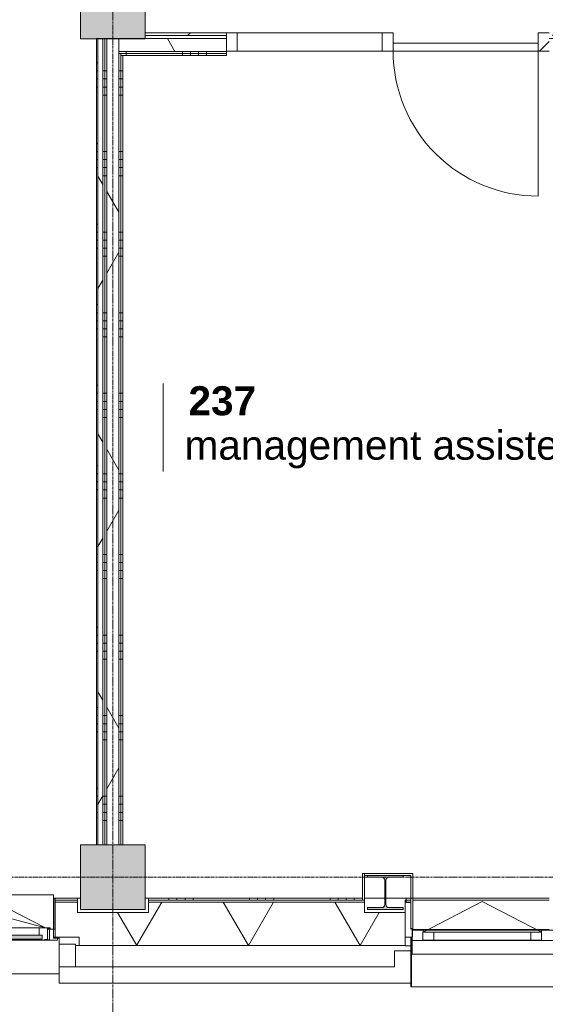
# Model space of a CAD drawing. Header units: millimetres. Extents: x -6115 to 78411, y -6358 to 59618.
# Tile 13 of 99: x 21022 to 24282, y -789 to 5319. Entities that reach past the tile are written whole.
import ezdxf

# ---------------------------------------------------------------- set-up
doc = ezdxf.new("R2010")
doc.units = ezdxf.units.MM
doc.linetypes.add('stramien', pattern=[22.225, 12.7, -3.175, 3.175, -3.175])
for name, color, linetype, lineweight in [('00_Algemeen', 7, 'Continuous', 35), ('05_Bouwplaatsvoorzieningen', 7, 'Continuous', 9), ('22_Metselwerk', 7, 'Continuous', 9), ('25_Metaalconstructiewerk', 7, 'Continuous', 9), ('30_Kozijnen-ramen-deuren', 7, 'Continuous', 9), ('42_Dekvloeren en vloersystemen', 7, 'Continuous', 9)]:
    doc.layers.add(name, color=color, linetype=linetype, lineweight=lineweight)
doc.styles.add('Arial_1', font='arial.ttf', dxfattribs={"height": 180})
doc.styles.add('Arial_B', font='arialbd.ttf', dxfattribs={"height": 180})
pattern_1 = [(270, (24681.25, 5202.5), (500, 2e-12), []), (270, (24631.25, 5202.5), (500, 2e-12), []), (270, (24581.25, 5202.5), (500, 2e-12), []), (270, (24531.25, 5202.5), (500, 2e-12), [])]
pattern_2 = [(60, (0, 0), (-692.82, 400), []), (120, (0, 0), (-692.82, -400), [])]
pattern_3 = [(360, (21537.5, 2501.25), (9e-13, 500), []), (360, (21537.5, 2451.25), (9e-13, 500), []), (360, (21537.5, 2401.25), (9e-13, 500), []), (360, (21537.5, 2351.25), (9e-13, 500), [])]

# ---------------------------------------------------------------- blocks, each defined once
blk = doc.blocks.new('Direct Shape - 2410-10368 v1 - IFC-model constructie _zonder onderbouw_ _MM21228_-1202231-02 tweede verdieping overzicht')
at = {"layer": '25_Metaalconstructiewerk'}
blk.add_hatch(color=256, dxfattribs=at).paths.add_polyline_path([(23180, -200), (23400, -200), (23400, -189), (23311.5, -189), (23298.8, -183.7), (23293.5, -171), (23293.5, -19), (23298.8, -6.3), (23311.5, -1), (23400, -1), (23400, 10), (23180, 10), (23180, -1), (23268.5, -1), (23281.2, -6.3), (23286.5, -19), (23286.5, -171), (23281.2, -183.7), (23268.5, -189), (23180, -189)])
for p, q in [((23400, 10), (23180, 10)), ((23180, 10), (23180, -1)), ((23400, -1), (23400, 10)), ((23180, -1), (23268.5, -1)), ((23286.5, -19), (23286.5, -171)), ((23293.5, -171), (23293.5, -19)), ((23311.5, -1), (23400, -1)), ((23268.5, -189), (23180, -189)), ((23180, -189), (23180, -200)), ((23180, -200), (23400, -200)), ((23400, -189), (23311.5, -189)), ((23400, -200), (23400, -189))]:
    blk.add_line(p, q, dxfattribs=at)
for centre, start, end in [((23268.5, -19), 0, 90), ((23311.5, -19), 90, 180), ((23268.5, -171), 270, 0), ((23311.5, -171), 180, 270)]:
    blk.add_arc(centre, 18, start, end, dxfattribs=at)
blk = doc.blocks.new('Direct Shape - NLRS_28_SC_TLB_kolom HEA_gen_AT_kolom_gen_HEA220_857679-1202232-02 tweede verdieping overzicht')
blk.add_blockref('Direct Shape - 2410-10368 v1 - IFC-model constructie _zonder onderbouw_ _MM21228_-1202231-02 tweede verdieping overzicht', (0, 0))
blk = doc.blocks.new('Direct Shape - 2410-10368 v1 - IFC-model constructie _zonder onderbouw_ _MM21228_-1202351-02 tweede verdieping overzicht')
at = {"layer": '25_Metaalconstructiewerk'}
blk.add_hatch(color=256, dxfattribs=at).paths.add_polyline_path([(21800, 5200), (21800, 5600), (21400, 5600), (21400, 5200)])
for p, q in [((21800, 5600), (21400, 5600)), ((21400, 5600), (21400, 5200)), ((21800, 5200), (21800, 5600)), ((21400, 5200), (21800, 5200))]:
    blk.add_line(p, q, dxfattribs=at)
blk = doc.blocks.new('Direct Shape - NLRS_28_SC_TLB_kolom vierkant prefab_gen_AT_kolom vierkant_gen_lxb 400x400_800444-1202352-02 tweede verdieping overzicht')
blk.add_blockref('Direct Shape - 2410-10368 v1 - IFC-model constructie _zonder onderbouw_ _MM21228_-1202351-02 tweede verdieping overzicht', (0, 0))
blk = doc.blocks.new('Direct Shape - 2410-10368 v1 - IFC-model constructie _zonder onderbouw_ _MM21228_-1202395-02 tweede verdieping overzicht')
at = {"layer": '25_Metaalconstructiewerk'}
blk.add_hatch(color=256, dxfattribs=at).paths.add_polyline_path([(-200, -200), (200, -200), (200, 200), (-200, 200), (-200, 5.9)])
for p, q in [((200, 200), (-200, 200)), ((-200, 200), (-200, -200)), ((200, -200), (200, 200)), ((-200, -200), (200, -200))]:
    blk.add_line(p, q, dxfattribs=at)
blk = doc.blocks.new('Direct Shape - NLRS_28_SC_TLB_kolom vierkant prefab_gen_AT_kolom vierkant_gen_lxb 400x400_800294-1202472-02 tweede verdieping overzicht')
blk.add_blockref('Direct Shape - 2410-10368 v1 - IFC-model constructie _zonder onderbouw_ _MM21228_-1202395-02 tweede verdieping overzicht', (0, 0))
blk = doc.blocks.new('2410-10368 v1 - IFC-model constructie _zonder onderbouw_ _MM21228__ifc-1-02 tweede verdieping overzicht')
at = {"layer": '25_Metaalconstructiewerk', "lineweight": 9}
for name, p in [('Direct Shape - NLRS_28_SC_TLB_kolom vierkant prefab_gen_AT_kolom vierkant_gen_lxb 400x400_800444-1202352-02 tweede verdieping overzicht', (0, 0)), ('Direct Shape - NLRS_28_SC_TLB_kolom vierkant prefab_gen_AT_kolom vierkant_gen_lxb 400x400_800294-1202472-02 tweede verdieping overzicht', (21600, 0)), ('Direct Shape - NLRS_28_SC_TLB_kolom HEA_gen_AT_kolom_gen_HEA220_857679-1202232-02 tweede verdieping overzicht', (0, 0))]:
    blk.add_blockref(name, p, dxfattribs=at)
blk = doc.blocks.new('32_AEE_VO_FIX_Binnendeuren - D_1800x2300_Deur_zijlicht rechts 900 lariks HPL grijs-V43-02 tweede verdieping overzicht')
at = {"layer": '30_Kozijnen-ramen-deuren', "true_color": 0xc0c0c0}
h = blk.add_hatch(dxfattribs=at)
h.set_pattern_fill('FP_138', color=9, style=0, pattern_type=2)
h.set_pattern_definition([(225, (23788, 5150), (212.132, -212.132), [])])
h.paths.add_polyline_path([(-517, 25.5), (-517, -88.5), (-450, -88.5), (-450, 25.5)])
h.paths.add_polyline_path([(1484, 25.5), (1417, 25.5), (1417, -88.5), (1484, -88.5), (1484, -52.5)])
at = {"layer": '30_Kozijnen-ramen-deuren'}
for p, q in [((-450, 25.5), (-517, 25.5)), ((450, 25.5), (-450, 25.5)), ((-450, 25.5), (-450, -24.5)), ((-450, -88.5), (-450, 25.5)), ((450, -24.5), (450, 25.5)), ((517, 25.5), (450, 25.5)), ((450, 25.5), (450, -88.5)), ((1417, 25.5), (517, 25.5)), ((517, -88.5), (517, 25.5)), ((1417, 25.5), (1417, -88.5)), ((1484, 25.5), (1417, 25.5)), ((-450, -24.5), (450, -24.5)), ((-517, -88.5), (-450, -88.5)), ((450, -88.5), (517, -88.5)), ((517, -88.5), (1417, -88.5)), ((1417, -88.5), (1484, -88.5))]:
    blk.add_line(p, q, dxfattribs=at)
blk = doc.blocks.new('31_AEE_kozijnen_KA1_CS77 - AEE_CS 77_Raam merk A1-6832846-02 tweede verdieping overzicht')
at = {"layer": '30_Kozijnen-ramen-deuren', "true_color": 0xcccccc}
blk.add_hatch(color=254, dxfattribs=at).paths.add_polyline_path([(-462.5, -231.3), (462.5, -231.3), (462.5, -207.3), (-462.5, -207.3)])
at = {"layer": '30_Kozijnen-ramen-deuren'}
for p, q in [((-481.5, -199.5), (-557.5, -199.5)), ((-557.5, -199.5), (-557.5, -212.3)), ((-557.5, -212.3), (-532.5, -212.3)), ((-532.5, -212.3), (-532.5, -267.5)), ((-506.5, -203.3), (-481.5, -203.3)), ((-506.5, -267.5), (-506.5, -203.3)), ((-494.5, -203.8), (-494.5, -272.5)), ((-476.5, -203.8), (-494.5, -203.8)), ((-481.5, -199.5), (-476.5, -199.5)), ((-481.5, -203.3), (-481.5, -199.5)), ((-476.5, -203.3), (-481.5, -203.3)), ((-443.5, -199.5), (-476.5, -199.5)), ((-476.5, -199.5), (-476.5, -203.8)), ((-462.5, -231.3), (-462.5, -207.3)), ((-462.5, -231.3), (-462.5, -207.3)), ((-462.5, -207.3), (462.5, -207.3)), ((462.5, -231.3), (-462.5, -231.3)), ((443.5, -199.5), (-443.5, -199.5)), ((-443.5, -207.3), (-443.5, -199.5)), ((-443.5, -276.5), (-443.5, -231.3)), ((443.5, -199.5), (443.5, -207.3)), ((476.5, -199.5), (443.5, -199.5)), ((443.5, -231.3), (443.5, -276.5)), ((462.5, -207.3), (462.5, -231.3)), ((462.5, -231.3), (462.5, -207.3)), ((476.5, -199.5), (481.5, -199.5)), ((476.5, -203.8), (476.5, -199.5)), ((481.5, -203.3), (476.5, -203.3)), ((494.5, -203.8), (476.5, -203.8)), ((481.5, -199.5), (481.5, -203.3)), ((557.5, -199.5), (481.5, -199.5)), ((481.5, -203.3), (506.5, -203.3)), ((494.5, -272.5), (494.5, -203.8)), ((506.5, -203.3), (506.5, -267.5)), ((532.5, -267.5), (532.5, -212.3)), ((532.5, -212.3), (557.5, -212.3)), ((557.5, -212.3), (557.5, -199.5)), ((-532.5, -267.5), (-506.5, -267.5)), ((-494.5, -272.5), (-511.5, -272.5)), ((-511.5, -272.5), (-511.5, -276.5)), ((-511.5, -276.5), (-443.5, -276.5)), ((-494.5, -267.5), (-506.5, -267.5)), ((-481.5, -276.5), (0, -525.7)), ((-481.5, -276.5), (448.7, -525.7)), ((443.5, -276.5), (-443.5, -276.5)), ((0, -525.7), (481.5, -276.5)), ((443.5, -276.5), (511.5, -276.5)), ((506.5, -267.5), (494.5, -267.5)), ((511.5, -272.5), (494.5, -272.5)), ((506.5, -267.5), (532.5, -267.5)), ((511.5, -276.5), (511.5, -272.5))]:
    blk.add_line(p, q, dxfattribs=at)
blk.add_arc((-481.5, -276.5), 963, 345, 360, dxfattribs=at)
blk = doc.blocks.new('31_AEE_DAI_Dagkant_Interieur - Zonder Onderkant-V90-02 tweede verdieping overzicht')
at = {"layer": '05_Bouwplaatsvoorzieningen'}
for p, q in [((-533, -267.5), (-542.5, -267.5)), ((-533, -461.5), (-533, -267.5)), ((533, -267.5), (533, -461.5)), ((542.5, -267.5), (533, -267.5)), ((-542.5, -461.5), (-533, -461.5)), ((533, -461.5), (542.5, -461.5))]:
    blk.add_line(p, q, dxfattribs=at)
blk = doc.blocks.new('42_AEE_VE_vensterbank - Standaard-6843292-02 tweede verdieping overzicht')
at = {"layer": '05_Bouwplaatsvoorzieningen'}
for p, q in [((-532.5, -482.5), (-532.5, -267.5)), ((532.5, -267.5), (532.5, -482.5)), ((-532.5, -482.5), (532.5, -482.5))]:
    blk.add_line(p, q, dxfattribs=at)
blk = doc.blocks.new('31_AEE_VO_Vliesgevel Paneel - Raam Paneel-6582521-02 tweede verdieping overzicht')
at = {"layer": '30_Kozijnen-ramen-deuren'}
for p, q in [((-367.75, -25), (-367.75, 25)), ((-367.75, 25), (-300.75, 25)), ((-300.75, 25), (300.75, 25)), ((-300.75, 25), (-300.75, -25)), ((300.75, 25), (367.75, 25)), ((300.75, -25), (300.75, 25)), ((367.75, 25), (367.75, -25)), ((-300.75, -25), (-367.75, -25)), ((300.75, -25), (-300.75, -25)), ((367.75, -25), (300.75, -25))]:
    blk.add_line(p, q, dxfattribs=at)
blk = doc.blocks.new('Rectangular Mullion - 21_AEE_aluminium_BxD_68x77mm-6582523-02 tweede verdieping overzicht')
at = {"layer": '30_Kozijnen-ramen-deuren'}
for p, q in [((-68, 38.5), (0, 38.5)), ((-68, 25), (-68, 38.5)), ((0, 38.5), (0, -26.3)), ((-68, -26.3), (-68, -25))]:
    blk.add_line(p, q, dxfattribs=at)
blk = doc.blocks.new('Rectangular Mullion - 21_AEE_aluminium_BxD_193x77mm-6582513-02 tweede verdieping overzicht')
at = {"layer": '30_Kozijnen-ramen-deuren'}
for p, q in [((-96.5, 38.5), (96.5, 38.5)), ((-96.5, 25), (-96.5, 38.5)), ((96.5, 38.5), (96.5, 25)), ((-96.5, -26.3), (-96.5, -25)), ((96.5, -25), (96.5, -26.3))]:
    blk.add_line(p, q, dxfattribs=at)
blk = doc.blocks.new('Rectangular Mullion - 21_AEE_aluminium_BxD_68x77mm-5613500-02 tweede verdieping overzicht')
at = {"layer": '30_Kozijnen-ramen-deuren'}
blk.add_line((23523.5, -328.2), (24259, -328.2), dxfattribs=at)
blk = doc.blocks.new('21_AEE_WA_lekdorpel - 21_AEE_WA_lekdorpel-V199-02 tweede verdieping overzicht')
at = {"layer": '05_Bouwplaatsvoorzieningen'}
for p, q in [((-567.5, 8), (567.5, 8)), ((567.5, 8), (567.5, -34)), ((-567.5, -213), (-567.5, -176)), ((567.5, -176), (567.5, -213)), ((-567.5, -215), (-567.5, -213)), ((-532.5, -213), (-567.5, -213)), ((-532.5, -215), (-567.5, -215)), ((567.5, -213), (532.5, -213)), ((567.5, -215), (532.5, -215)), ((567.5, -213), (567.5, -215))]:
    blk.add_line(p, q, dxfattribs=at)
blk = doc.blocks.new('31_AEE_SA_Stelkozijn Special A3 - Specials A3-V210-02 tweede verdieping overzicht')
at = {"layer": '30_Kozijnen-ramen-deuren'}
for p, q in [((-1655, 502.5), (-1655, 514.5)), ((-1655, 514.5), (-1647.4, 514.5)), ((-1607.6, 514.5), (-762.4, 514.5)), ((-662.4, 514.5), (1607.6, 514.5)), ((-762.4, 333), (-1608.1, 333)), ((1608.1, 333), (-662.4, 333)), ((-1620, 232.5), (-1655, 232.5)), ((1655, 232.5), (1620, 232.5))]:
    blk.add_line(p, q, dxfattribs=at)
at = {"layer": '30_Kozijnen-ramen-deuren', "lineweight": 18}
for p, q in [((-1620.1, 502.5), (-1655, 502.5)), ((-1655, 502.5), (-1655, 284.5)), ((-1620.1, 338.5), (-1620.1, 502.5)), ((1655, 502.5), (1620.1, 502.5)), ((1620.1, 502.5), (1620.1, 338.5)), ((1655, 284.5), (1655, 502.5)), ((-1608.1, 338.5), (-1620.1, 338.5)), ((-1608.1, 284.5), (-1608.1, 338.5)), ((1620.1, 338.5), (1608.1, 338.5)), ((1608.1, 338.5), (1608.1, 284.5)), ((-1655, 284.5), (-1608.1, 284.5)), ((1608.1, 284.5), (1655, 284.5))]:
    blk.add_line(p, q, dxfattribs=at)
blk = doc.blocks.new('41_AEE_SA_Lekdorpel_40mm overstek - Lekdorpel-V211-02 tweede verdieping overzicht')
at = {"layer": '30_Kozijnen-ramen-deuren'}
for p, q in [((-1620, 200.5), (-1620, 280.5)), ((-1611.9, 280.5), (-1620, 280.5)), ((-1615, -13.4), (-1615, 279.5)), ((-1615, 279.5), (-1611.9, 279.5)), ((1620, 280.5), (1608.1, 280.5)), ((1608.1, 279.5), (1615, 279.5)), ((1615, 279.5), (1615, -13.4)), ((1620, 280.5), (1620, 200.5)), ((-1620, -13.4), (-1620, 0.5)), ((1620, 0.5), (1620, -13.4)), ((-1620, -13.4), (-1620, -22.5)), ((-1620, -21.5), (-1620, -22.5)), ((-1620, -22.5), (-1615, -22.5)), ((-1615, -13.4), (-1615, -22.5)), ((-1615, -21.7), (-1615, -22.5)), ((-1615, -22.5), (1615, -22.5)), ((1615, -22.5), (1615, -13.4)), ((1615, -22.5), (1615, -21.7)), ((1615, -22.5), (1620, -22.5)), ((1620, -22.5), (1620, -13.4)), ((1620, -22.5), (1620, -21.5))]:
    blk.add_line(p, q, dxfattribs=at)
blk = doc.blocks.new('AEE_SA_Dagkant_interieur - Dagkant Interieur-6592926-02 tweede verdieping overzicht')
at = {"layer": '30_Kozijnen-ramen-deuren', "lineweight": 18}
for p, q in [((-1607.6, 527), (-1620.1, 527)), ((-1620.1, 527), (-1620.1, 335.6)), ((-1607.6, 335.6), (-1607.6, 527)), ((1620.1, 527), (1607.6, 527)), ((1607.6, 527), (1607.6, 335.6)), ((1620.1, 335.6), (1620.1, 527)), ((-1620.1, 335.6), (-1607.6, 335.6)), ((1607.6, 335.6), (1620.1, 335.6))]:
    blk.add_line(p, q, dxfattribs=at)
blk = doc.blocks.new('30_AEE_VO_draairichting - 30_AEE_VO_draairichting-8196310-02 tweede verdieping overzicht')
at = {"layer": '30_Kozijnen-ramen-deuren'}
for p, q in [((0, -190.4), (-367.7, 0)), ((367.7, 0), (0, -190.4))]:
    blk.add_line(p, q, dxfattribs=at)
blk = doc.blocks.new('AEE_Zonnescherm - AEE_Zonnescherm-6441582-02 tweede verdieping overzicht')
at = {"layer": '30_Kozijnen-ramen-deuren'}
for p, q in [((23455.5, -393), (26675.5, -393)), ((23455.5, -393), (23455.5, -478)), ((26675.5, -393), (26675.5, -478)), ((26675.5, -478), (23455.5, -478))]:
    blk.add_line(p, q, dxfattribs=at)
blk = doc.blocks.new('30_AEE_VO_draairichting - 30_AEE_VO_draairichting-8193140-02 tweede verdieping overzicht')
at = {"layer": '30_Kozijnen-ramen-deuren'}
blk.add_line((-450, 900), (-450, 0), dxfattribs=at)
blk.add_arc((-450, 0), 900, 360, 90, dxfattribs=at)
blk = doc.blocks.new('00_AEE_tag_ruimte_klein - Naam _ nummer-752176-02 tweede verdieping overzicht')
at = {"layer": '00_Algemeen', "lineweight": 9}
for p, q in [((-8.061, 7.172), (-8.061, 4.245)), ((-8.061, 4.468), (-8.061, 1.718))]:
    blk.add_line(p, q, dxfattribs=at)

msp = doc.modelspace()

# ---------------------------------------------------------------- hatches: boundary and pattern name
at = {"layer": '22_Metselwerk'}
h = msp.add_hatch(dxfattribs=at)
h.set_pattern_fill('FP_328', color=256, angle=90, style=0, pattern_type=2)
h.set_pattern_definition([(180, (21537.5, 2901.25), (-9e-13, -500), []), (180, (21537.5, 2951.25), (-9e-13, -500), []), (180, (21537.5, 3001.25), (-9e-13, -500), []), (180, (21537.5, 3051.25), (-9e-13, -500), [])])
h.paths.add_polyline_path([(21507.5, 200), (21507.5, 5202.5), (21497.5, 5202.5), (21497.5, 200)])
h = msp.add_hatch(dxfattribs=at)
h.set_pattern_fill('FP_2', color=256, angle=60, style=0, pattern_type=2)
h.set_pattern_definition(pattern_2)
h.paths.add_polyline_path([(21537.5, 200), (21537.5, 5202.5), (21507.5, 5202.5), (21507.5, 200)])
h = msp.add_hatch(dxfattribs=at)
h.set_pattern_fill('FP_48', color=256, angle=90, style=0, pattern_type=2)
h.set_pattern_definition(pattern_3)
h.paths.add_polyline_path([(21550, 200), (21550, 5202.5), (21537.5, 5202.5), (21537.5, 200)])
h = msp.add_hatch(dxfattribs=at)
h.set_pattern_fill('FP_48', color=256, angle=90, style=0, pattern_type=2)
h.set_pattern_definition(pattern_3)
h.paths.add_polyline_path([(21562.5, 200), (21562.5, 5202.5), (21550, 5202.5), (21550, 200)])
h = msp.add_hatch(dxfattribs=at)
h.set_pattern_fill('FP_2', color=256, angle=60, style=0, pattern_type=2)
h.set_pattern_definition(pattern_2)
h.paths.add_polyline_path([(21637.5, 200), (21637.5, 5202.5), (21562.5, 5202.5), (21562.5, 200)])
h = msp.add_hatch(dxfattribs=at)
h.set_pattern_fill('FP_2', color=256, angle=60, style=0, pattern_type=2)
h.set_pattern_definition(pattern_2)
h.paths.add_polyline_path([(28075, 5122.5), (28075, 5202.5), (28000, 5202.5), (28000, 5122.5), (28025, 5122.5)])
h.paths.add_polyline_path([(25999, 5122.5), (25999, 5202.5), (24305, 5202.5), (24305, 5122.5), (25418.8, 5122.5)])
h.paths.add_polyline_path([(22304, 5122.5), (22304, 5202.5), (21637.5, 5202.5), (21637.5, 5122.5), (21662.5, 5122.5)])
at = {"layer": '22_Metselwerk', "true_color": 0xc0c0c0}
h = msp.add_hatch(dxfattribs=at)
h.set_pattern_fill('FP_294', color=9, angle=45, style=0, pattern_type=2)
h.set_pattern_definition([(45, (27136.98, 5202.5), (-141.421, 141.421), [])])
h.paths.add_polyline_path([(32456, 5220.5), (32474, 5220.5), (32474, 5238.5), (31193.4, 5238.5), (31193.4, 5220.5), (31461.6, 5220.5)])
h.paths.add_polyline_path([(28000, 5220.5), (29192.4, 5220.5), (29192.4, 5238.5), (28000, 5238.5)])
h.paths.add_polyline_path([(25418.8, 5220.5), (25999, 5220.5), (25999, 5238.5), (24305, 5238.5), (24305, 5220.5)])
h.paths.add_polyline_path([(22304, 5220.5), (22304, 5238.5), (21800, 5238.5), (21800, 5220.5)])
at = {"layer": '22_Metselwerk'}
h = msp.add_hatch(dxfattribs=at)
h.set_pattern_fill('FP_293', color=256, style=0, pattern_type=2)
h.set_pattern_definition([(360, (27136.976, 5202.5), (6e-14, 50), [])])
h.paths.add_polyline_path([(32438, 5202.5), (32456, 5202.5), (32456, 5220.5), (31193.4, 5220.5), (31193.4, 5202.5), (31461.6, 5202.5)])
h.paths.add_polyline_path([(28000, 5202.5), (29192.4, 5202.5), (29192.4, 5220.5), (28000, 5220.5)])
h.paths.add_polyline_path([(25999, 5202.5), (25999, 5220.5), (24305, 5220.5), (24305, 5202.5), (25418.8, 5202.5)])
h.paths.add_polyline_path([(22304, 5202.5), (22304, 5220.5), (21800, 5220.5), (21800, 5202.5)])
h = msp.add_hatch(dxfattribs=at)
h.set_pattern_fill('FP_40', color=256, angle=-270, style=0, pattern_type=2)
h.set_pattern_definition(pattern_1)
h.paths.add_polyline_path([(28025, 5110), (28025, 5122.5), (28000, 5122.5), (28000, 5110)])
h.paths.add_polyline_path([(24380, 5110), (25999, 5110), (25999, 5122.5), (24380, 5122.5)])
h.paths.add_polyline_path([(24330, 5110), (24330, 5122.5), (24305, 5122.5), (24305, 5110)])
h.paths.add_polyline_path([(22304, 5110), (22304, 5122.5), (21637.5, 5122.5), (21637.5, 5110), (21662.5, 5110)])
h = msp.add_hatch(dxfattribs=at)
h.set_pattern_fill('FP_48', color=256, angle=90, style=0, pattern_type=2)
h.set_pattern_definition(pattern_3)
h.paths.add_polyline_path([(21637.5, 200), (21650, 200), (21650, 5110), (21637.5, 5110), (21637.5, 502.9)])
h = msp.add_hatch(dxfattribs=at)
h.set_pattern_fill('FP_40', color=256, angle=-270, style=0, pattern_type=2)
h.set_pattern_definition(pattern_1)
h.paths.add_polyline_path([(28012.5, 5097.5), (28025, 5097.5), (28025, 5110), (28000, 5110), (28000, 5097.5)])
h.paths.add_polyline_path([(25999, 5097.5), (25999, 5110), (24380, 5110), (24380, 5097.5), (25418.8, 5097.5)])
h.paths.add_polyline_path([(24317.5, 5097.5), (24330, 5097.5), (24330, 5110), (24305, 5110), (24305, 5097.5)])
h.paths.add_polyline_path([(21650, 5097.5), (22304, 5097.5), (22304, 5110), (21650, 5110)])
h = msp.add_hatch(dxfattribs=at)
h.set_pattern_fill('FP_48', color=256, angle=90, style=0, pattern_type=2)
h.set_pattern_definition(pattern_3)
h.paths.add_polyline_path([(21662.5, 200), (21662.5, 5097.5), (21650, 5097.5), (21650, 200)])
h = msp.add_hatch(dxfattribs=at)
h.set_pattern_fill('FP_352', color=256, angle=90, style=0, pattern_type=2)
h.set_pattern_definition([(90, (23509.9, 10), (-500, -2e-12), []), (90, (23559.9, 10), (-500, -2e-12), []), (90, (23609.9, 10), (-500, -2e-12), []), (90, (23659.9, 10), (-500, -2e-12), [])])
h.paths.add_polyline_path([(23447.3, 10), (23459.8, 10), (23459.8, 22.5), (23160, 22.5), (23160, 10)])
h = msp.add_hatch(dxfattribs=at)
h.set_pattern_fill('FP_199', color=256, angle=60, style=0, pattern_type=2)
h.set_pattern_definition([(60, (21747.25, -424.5), (-519.615, 300), []), (120, (21747.25, -424.5), (-519.615, -300), [])])
h.paths.add_polyline_path([(43547.4, -424.5), (43624.5, -424.5), (43624.5, -154.5), (43330, -154.5), (43330, -220), (43070, -220), (43070, -154.5), (42647, -154.5), (42647, -158), (42682, -158), (42682, -424.5), (43245.2, -424.5)])
h.paths.add_polyline_path([(40525.9, -424.5), (40692, -424.5), (40692, -158), (40727, -158), (40727, -154.5), (40630, -154.5), (40630, -220), (40370, -220), (40370, -154.5), (40067.5, -154.5), (40067.5, -158.5), (40102.5, -158.5), (40102.5, -424.5), (40223.8, -424.5)])
h.paths.add_polyline_path([(38108.8, -424.5), (38112.5, -424.5), (38112.5, -158.5), (38147.5, -158.5), (38147.5, -154.5), (37930, -154.5), (37930, -220), (37670, -220), (37670, -154.5), (37487.4, -154.5), (37487.4, -158.5), (37522.4, -158.5), (37522.4, -424.5), (37806.6, -424.5)])
h.paths.add_polyline_path([(34180.9, -424.5), (34212.4, -424.5), (34212.4, -220), (33960, -220), (33960, -154.5), (32530, -154.5), (32530, -220), (32270, -220), (32270, -154.5), (31847.6, -154.5), (31847.6, -158), (31882.6, -158), (31882.6, -424.5), (33878.8, -424.5)])
h.paths.add_polyline_path([(29648.8, -424.5), (29892.6, -424.5), (29892.6, -158), (29927.6, -158), (29927.6, -154.5), (29830, -154.5), (29830, -220), (29570, -220), (29570, -154.5), (29267.5, -154.5), (29267.5, -158.5), (29302.5, -158.5), (29302.5, -424.5), (29346.6, -424.5)])
h.paths.add_polyline_path([(27312.5, -424.5), (27312.5, -158.5), (27347.5, -158.5), (27347.5, -154.5), (27130, -154.5), (27130, -220), (26870, -220), (26870, -154.5), (26687.4, -154.5), (26687.4, -158.5), (26722.4, -158.5), (26722.4, -424.5), (27231.6, -424.5)])
h.paths.add_polyline_path([(23412.4, -424.5), (23412.4, -220), (23160, -220), (23160, -154.5), (21820, -154.5), (21820, -220), (21380, -220), (21380, -154.5), (21242.5, -154.5), (21242.5, -372.5), (21390, -372.5), (21390, -424.5), (23303.8, -424.5)])
h.paths.add_polyline_path([(20010, -424.5), (20010, -372.5), (20157.5, -372.5), (20157.5, -154.5), (19442.5, -154.5), (19442.5, -372.5), (19590, -372.5), (19590, -424.5), (19980.2, -424.5)])
h.paths.add_polyline_path([(18210, -424.5), (18210, -372.5), (18357.5, -372.5), (18357.5, -154.5), (17642.5, -154.5), (17642.5, -372.5), (17790, -372.5), (17790, -424.5), (18167.4, -424.5)])
h.paths.add_polyline_path([(16052.4, -424.5), (16410, -424.5), (16410, -372.5), (16557.5, -372.5), (16557.5, -154.5), (16420, -154.5), (16420, -220), (15980, -220), (15980, -154.5), (15842.5, -154.5), (15842.5, -372.5), (15990, -372.5), (15990, -424.5)])
h.paths.add_polyline_path([(14239.5, -424.5), (14610, -424.5), (14610, -372.5), (14757.5, -372.5), (14757.5, -154.5), (14042.5, -154.5), (14042.5, -372.5), (14190, -372.5), (14190, -424.5)])
h.paths.add_polyline_path([(12426.7, -424.5), (12810, -424.5), (12810, -372.5), (12957.5, -372.5), (12957.5, -154.5), (12242.5, -154.5), (12242.5, -372.5), (12390, -372.5), (12390, -424.5)])
h.paths.add_polyline_path([(11010, -424.5), (11010, -372.5), (11157.5, -372.5), (11157.5, -154.5), (11020, -154.5), (11020, -220), (10580, -220), (10580, -154.5), (10442.5, -154.5), (10442.5, -372.5), (10590, -372.5), (10590, -424.5), (10915.9, -424.5)])
h.paths.add_polyline_path([(9210, -424.5), (9210, -372.5), (9357.5, -372.5), (9357.5, -154.5), (8642.5, -154.5), (8642.5, -372.5), (8790, -372.5), (8790, -424.5), (9103.1, -424.5)])
h.paths.add_polyline_path([(7290.2, -424.5), (7410, -424.5), (7410, -372.5), (7557.5, -372.5), (7557.5, -154.5), (6842.5, -154.5), (6842.5, -372.5), (6990, -372.5), (6990, -424.5)])
h.paths.add_polyline_path([(5610, -424.5), (5610, -372.5), (5757.5, -372.5), (5757.5, -154.5), (5620, -154.5), (5620, -220), (5180, -220), (5180, -154.5), (220, -154.5), (220, -220), (-154.5, -220), (-154.5, -424.5), (5477.4, -424.5)])
h.paths.add_polyline_path([(23420, -158.5), (23447.4, -158.5), (23447.4, -154.5), (23420, -154.5)])
h.paths.add_polyline_path([(34247.4, -158.5), (34247.4, -154.5), (34220, -154.5), (34220, -158.5)])
h = msp.add_hatch(dxfattribs=at)
h.set_pattern_fill('FP_198', color=256, angle=90, style=0, pattern_type=2)
h.set_pattern_definition([(90, (21947.25, -424.5), (-500, -2e-12), []), (90, (21997.25, -424.5), (-500, -2e-12), []), (90, (22047.25, -424.5), (-500, -2e-12), []), (90, (22097.25, -424.5), (-500, -2e-12), [])])
h.paths.add_polyline_path([(43330, -142.5), (43342.5, -142.5), (43342.5, -130), (43330, -130)])
h.paths.add_polyline_path([(42647, -142.5), (43045, -142.5), (43045, -130), (42647, -130)])
h.paths.add_polyline_path([(40345, -142.5), (40345, -130), (40067.5, -130), (40067.5, -142.5), (40223.8, -142.5)])
h.paths.add_polyline_path([(40655, -142.5), (40727, -142.5), (40727, -130), (40655, -130)])
h.paths.add_polyline_path([(37487.4, -142.5), (37657.5, -142.5), (37657.5, -130), (37487.4, -130)])
h.paths.add_polyline_path([(38108.8, -142.5), (38147.5, -142.5), (38147.5, -130), (37942.5, -130), (37942.5, -142.5)])
h.paths.add_polyline_path([(32257.5, -142.5), (32257.5, -130), (31847.6, -130), (31847.6, -142.5), (32065.9, -142.5)])
h.paths.add_polyline_path([(34220, -142.5), (34247.4, -142.5), (34247.4, -130), (34220, -130)])
h.paths.add_polyline_path([(32542.5, -142.5), (33947.5, -142.5), (33947.5, -130), (32542.5, -130)])
h.paths.add_polyline_path([(29927.6, -142.5), (29927.6, -130), (29842.5, -130), (29842.5, -142.5)])
h.paths.add_polyline_path([(29557.5, -142.5), (29557.5, -130), (29267.5, -130), (29267.5, -142.5), (29346.6, -142.5)])
h.paths.add_polyline_path([(27347.5, -142.5), (27347.5, -130), (27142.5, -130), (27142.5, -142.5), (27231.6, -142.5)])
h.paths.add_polyline_path([(26857.5, -142.5), (26857.5, -130), (26687.4, -130), (26687.4, -142.5)])
h.paths.add_polyline_path([(23147.5, -142.5), (23147.5, -130), (21820, -130), (21820, -142.5), (23001.7, -142.5)])
h.paths.add_polyline_path([(23447.4, -142.5), (23447.4, -130), (23420, -130), (23420, -142.5)])
h.paths.add_polyline_path([(19980.2, -142.5), (20157.5, -142.5), (20157.5, -130), (19442.5, -130), (19442.5, -142.5)])
h.paths.add_polyline_path([(21242.5, -142.5), (21380, -142.5), (21380, -130), (21242.5, -130)])
h.paths.add_polyline_path([(18357.5, -142.5), (18357.5, -130), (17642.5, -130), (17642.5, -142.5), (18167.4, -142.5)])
h.paths.add_polyline_path([(16420, -142.5), (16557.5, -142.5), (16557.5, -130), (16420, -130)])
h.paths.add_polyline_path([(15980, -142.5), (15980, -130), (15842.5, -130), (15842.5, -142.5)])
h.paths.add_polyline_path([(14239.5, -142.5), (14757.5, -142.5), (14757.5, -130), (14042.5, -130), (14042.5, -142.5)])
h.paths.add_polyline_path([(12242.5, -142.5), (12957.5, -142.5), (12957.5, -130), (12242.5, -130)])
h.paths.add_polyline_path([(11157.5, -142.5), (11157.5, -130), (11020, -130), (11020, -142.5)])
h.paths.add_polyline_path([(9357.5, -142.5), (9357.5, -130), (8642.5, -130), (8642.5, -142.5), (9103.1, -142.5)])
h.paths.add_polyline_path([(10580, -142.5), (10580, -130), (10442.5, -130), (10442.5, -142.5)])
h.paths.add_polyline_path([(7557.5, -142.5), (7557.5, -130), (7125, -130), (7125, -142.5), (7290.2, -142.5)])
h.paths.add_polyline_path([(7095, -142.5), (7095, -130), (6842.5, -130), (6842.5, -142.5), (6988.1, -142.5)])
h.paths.add_polyline_path([(4873.1, -142.5), (5180, -142.5), (5180, -130), (220, -130), (220, -142.5), (3664.5, -142.5)])
h.paths.add_polyline_path([(5620, -142.5), (5757.5, -142.5), (5757.5, -130), (5620, -130)])

# ---------------------------------------------------------------- linework, layer by layer
at = {"layer": '00_Algemeen', "color": 150, "linetype": 'stramien', "lineweight": 9, "true_color": 0x0080ff}
for p, q in [((21600, -4950.1), (21600, 59018.3)), ((77811.4, 0), (-5515.3, 0))]:
    msp.add_line(p, q, dxfattribs=at)
at = {"layer": '22_Metselwerk'}
for p, q in [((21497.5, 5202.5), (21497.5, 200)), ((21562.5, 5202.5), (21497.5, 5202.5)), ((21507.5, 200), (21507.5, 5202.5)), ((21537.5, 5202.5), (21537.5, 200)), ((21550, 5202.5), (21550, 200)), ((21637.5, 5110), (21637.5, 5202.5)), ((22304, 5220.5), (21800, 5220.5)), ((22304, 5202.5), (21800, 5202.5)), ((22304, 5122.5), (21637.5, 5122.5)), ((21650, 5110), (21650, 200)), ((21650, 5097.5), (22304, 5097.5)), ((21662.5, 200), (21662.5, 5097.5)), ((22304, 5097.5), (22304, 5110)), ((21497.5, 200), (21562.5, 200)), ((21637.5, 200), (21662.5, 200)), ((23147.5, 22.5), (23147.5, -142.5)), ((23459.8, 22.5), (23147.5, 22.5)), ((23160, -154.5), (23160, 10)), ((23160, 10), (23447.3, 10)), ((23447.3, 10), (23447.3, -130)), ((23459.8, -130), (23459.8, 22.5)), ((21380, -130), (21242.5, -130)), ((21242.5, -130), (21242.5, -154.5)), ((21242.5, -142.5), (21380, -142.5)), ((21380, -154.5), (21380, -130)), ((23147.5, -130), (21820, -130)), ((21820, -130), (21820, -154.5)), ((23160, -142.5), (21820, -142.5)), ((23420, -130), (23420, -154.5)), ((23420, -130), (23459.8, -130)), ((23420, -142.5), (23447.4, -142.5)), ((23447.4, -154.5), (23447.4, -130)), ((21242.5, -372.5), (21232.5, -372.5)), ((21390, -424.5), (21367.5, -424.5))]:
    msp.add_line(p, q, dxfattribs=at)
at = {"layer": '22_Metselwerk', "lineweight": 18}
for p, q in [((21800, 5202.5), (21562.5, 5202.5)), ((21562.5, 5202.5), (21562.5, 200)), ((22304, 5238.5), (21800, 5238.5)), ((21800, 5238.5), (21800, 5202.5)), ((22304, 5110), (22304, 5238.5)), ((22304, 5110), (21637.5, 5110)), ((21637.5, 5110), (21637.5, 200)), ((21562.5, 200), (21637.5, 200)), ((21242.5, -154.5), (21242.5, -372.5)), ((21242.5, -154.5), (21380, -154.5)), ((21380, -220), (21380, -154.5)), ((21820, -154.5), (21820, -220)), ((21820, -154.5), (23160, -154.5)), ((23160, -220), (23160, -154.5)), ((23420, -154.5), (23420, -158.5)), ((23420, -154.5), (23447.4, -154.5)), ((23420, -158.5), (23447.4, -158.5)), ((23447.4, -158.5), (23447.4, -154.5)), ((21820, -220), (21380, -220)), ((23412.4, -220), (23160, -220)), ((23412.4, -424.5), (23412.4, -220)), ((21242.5, -372.5), (21390, -372.5)), ((21367.5, -415.5), (21267.5, -415.5)), ((21267.5, -415.5), (21267.5, -657.5)), ((21367.5, -557.5), (21367.5, -415.5)), ((21390, -372.5), (21390, -424.5)), ((21390, -424.5), (23412.4, -424.5)), ((23447.4, -457.5), (23347.4, -457.5)), ((23347.4, -457.5), (23347.4, -557.5)), ((23447.4, -557.5), (23447.4, -457.5)), ((21267.5, -557.5), (23347.4, -557.5)), ((23447.4, -657.5), (23447.4, -557.5)), ((21267.5, -657.5), (23447.4, -657.5))]:
    msp.add_line(p, q, dxfattribs=at)
at = {"layer": '42_Dekvloeren en vloersystemen'}
for p, q in [((21380, -130), (21400, -130)), ((21800, -130), (21820, -130)), ((23160, -130), (23286.5, -130)), ((23293.5, -130), (23420, -130)), ((23459.8, -130), (24305, -130))]:
    msp.add_line(p, q, dxfattribs=at)

# ---------------------------------------------------------------- block references
at = {"lineweight": 5}
msp.add_blockref('2410-10368 v1 - IFC-model constructie _zonder onderbouw_ _MM21228__ifc-1-02 tweede verdieping overzicht', (0, 0), dxfattribs=at)
at = {"layer": '00_Algemeen', "lineweight": 9, "xscale": 99.99999999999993, "yscale": 99.99999999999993, "zscale": 99.99999999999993}
msp.add_blockref('00_AEE_tag_ruimte_klein - Naam _ nummer-752176-02 tweede verdieping overzicht', (22717.6, 2345.3), dxfattribs=at)
at = {"layer": '05_Bouwplaatsvoorzieningen', "rotation": 180}
for name in ['42_AEE_VE_vensterbank - Standaard-6843292-02 tweede verdieping overzicht', '31_AEE_DAI_Dagkant_Interieur - Zonder Onderkant-V90-02 tweede verdieping overzicht', '21_AEE_WA_lekdorpel - 21_AEE_WA_lekdorpel-V199-02 tweede verdieping overzicht']:
    msp.add_blockref(name, (20700, -591.5), dxfattribs=at)
at = {"layer": '30_Kozijnen-ramen-deuren', "rotation": 180}
for name, p in [('32_AEE_VO_FIX_Binnendeuren - D_1800x2300_Deur_zijlicht rechts 900 lariks HPL grijs-V43-02 tweede verdieping overzicht', (23788, 5150)), ('30_AEE_VO_draairichting - 30_AEE_VO_draairichting-8193140-02 tweede verdieping overzicht', (23788, 5124.5)), ('31_AEE_kozijnen_KA1_CS77 - AEE_CS 77_Raam merk A1-6832846-02 tweede verdieping overzicht', (20700, -591.5)), ('30_AEE_VO_draairichting - 30_AEE_VO_draairichting-8196310-02 tweede verdieping overzicht', (23891.2, -341.7)), ('31_AEE_VO_Vliesgevel Paneel - Raam Paneel-6582521-02 tweede verdieping overzicht', (23891.2, -366.7))]:
    msp.add_blockref(name, p, dxfattribs=at)
at = {"layer": '30_Kozijnen-ramen-deuren'}
for name, p in [('31_AEE_SA_Stelkozijn Special A3 - Specials A3-V210-02 tweede verdieping overzicht', (25067.4, -658)), ('AEE_SA_Dagkant_interieur - Dagkant Interieur-6592926-02 tweede verdieping overzicht', (25067.4, -658)), ('Rectangular Mullion - 21_AEE_aluminium_BxD_68x77mm-5613500-02 tweede verdieping overzicht', (0, 0)), ('41_AEE_SA_Lekdorpel_40mm overstek - Lekdorpel-V211-02 tweede verdieping overzicht', (25067.4, -658)), ('AEE_Zonnescherm - AEE_Zonnescherm-6441582-02 tweede verdieping overzicht', (0, 0))]:
    msp.add_blockref(name, p, dxfattribs=at)
at = {"layer": '30_Kozijnen-ramen-deuren', "extrusion": (0, 0, -1)}
for name, p in [('Rectangular Mullion - 21_AEE_aluminium_BxD_68x77mm-6582523-02 tweede verdieping overzicht', (-23455.5, -366.7)), ('Rectangular Mullion - 21_AEE_aluminium_BxD_193x77mm-6582513-02 tweede verdieping overzicht', (-24355.5, -366.7))]:
    msp.add_blockref(name, p, dxfattribs=at)

# ---------------------------------------------------------------- texts
at = {"layer": '00_Algemeen', "lineweight": 9, "char_height": 180, "attachment_point": 1}
for s, insert, width, style in [('237', (22068.9, 3045.3), 505.063, 'Arial_B'), ('management assistent', (22045, 2769.7), 2942.193, 'Arial_1')]:
    msp.add_mtext(s, dxfattribs=dict(at, insert=insert, width=width, style=style))

doc.saveas('drawing.dxf')
